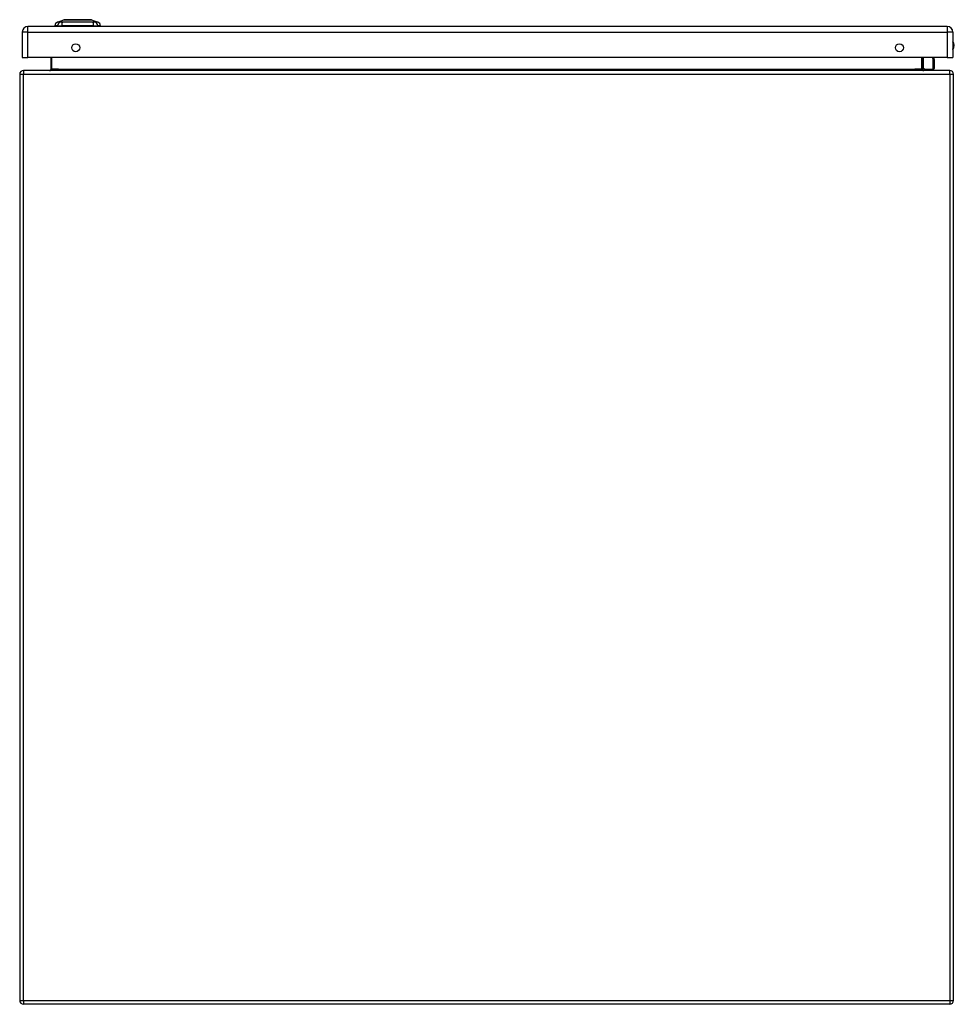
# Model space of a CAD drawing. Header units: inches. Extents: x 28 to 214, y 13 to 153.
# Tile 3 of 7: x 28 to 52, y 128 to 153. Entities that reach past the tile are written whole.
import ezdxf

# ---------------------------------------------------------------- set-up
doc = ezdxf.new("R2010")
doc.units = ezdxf.units.IN
doc.header["$MEASUREMENT"] = 0
doc.layers.add('Visible Edges(ANSI)', color=7, linetype='Continuous', lineweight=25)
doc.layers.add('Visible Tangent Edges(ANSI)', color=7, linetype='Continuous', lineweight=25)

msp = doc.modelspace()

# ---------------------------------------------------------------- linework, layer by layer
at = {"layer": 'Visible Edges(ANSI)'}
for p, q in [((52.244, 152.892), (28.618, 152.892)), ((29.373, 152.908), (29.305, 152.908)), ((29.373, 152.908), (29.484, 152.908)), ((29.379, 153), (29.539, 153.062)), ((30.308, 152.908), (29.484, 152.908)), ((30.253, 153.062), (30.412, 153)), ((30.308, 152.908), (30.418, 152.908)), ((30.486, 152.908), (30.418, 152.908)), ((28.472, 152.746), (28.472, 152.092)), ((52.39, 152.746), (52.39, 152.092)), ((28.472, 152.092), (28.618, 152.092)), ((52.244, 152.092), (28.618, 152.092)), ((29.205, 152.092), (29.205, 151.789)), ((51.608, 151.789), (51.608, 152.092)), ((51.892, 152.092), (51.903, 152.035)), ((52.244, 152.092), (52.39, 152.092)), ((51.654, 151.793), (51.614, 151.833)), ((51.904, 152.031), (51.904, 151.807)), ((28.406, 151.659), (28.406, 127.857)), ((52.307, 151.758), (28.505, 151.758)), ((51.668, 151.788), (51.884, 151.788)), ((52.406, 127.857), (52.406, 151.659)), ((52.307, 127.758), (28.505, 127.758))]:
    msp.add_line(p, q, dxfattribs=at)
at = {"layer": 'Visible Edges(ANSI)', "flags": 128}
for points in [[(30.251, 153.063), (30.25, 153.063), (30.249, 153.063), (30.247, 153.063), (30.244, 153.063), (30.24, 153.063), (30.236, 153.063), (30.23, 153.063), (30.224, 153.063), (30.217, 153.063), (30.209, 153.063), (30.2, 153.063), (30.191, 153.063), (30.181, 153.063), (30.17, 153.063), (30.159, 153.063), (30.147, 153.063), (30.134, 153.063), (30.121, 153.063), (30.108, 153.063), (30.093, 153.063), (30.079, 153.063), (30.063, 153.063), (30.048, 153.063), (30.032, 153.063), (30.015, 153.063), (29.999, 153.063), (29.982, 153.063), (29.965, 153.063), (29.948, 153.063), (29.931, 153.063), (29.913, 153.063), (29.896, 153.063), (29.878, 153.063), (29.861, 153.063), (29.843, 153.063), (29.826, 153.063), (29.809, 153.063), (29.792, 153.063), (29.776, 153.063), (29.76, 153.063), (29.744, 153.063), (29.728, 153.063), (29.713, 153.063), (29.698, 153.063), (29.684, 153.063), (29.67, 153.063), (29.657, 153.063), (29.644, 153.063), (29.632, 153.063), (29.621, 153.063), (29.61, 153.063), (29.6, 153.063), (29.591, 153.063), (29.582, 153.063), (29.575, 153.063), (29.568, 153.063), (29.561, 153.063), (29.556, 153.063), (29.551, 153.063), (29.547, 153.063), (29.544, 153.063), (29.542, 153.063), (29.541, 153.063), (29.541, 153.063)], [(29.205, 151.789), (29.204, 151.786), (29.204, 151.784), (29.204, 151.781), (29.203, 151.779), (29.202, 151.777), (29.201, 151.775), (29.2, 151.773), (29.199, 151.771), (29.198, 151.769), (29.196, 151.768), (29.195, 151.766), (29.194, 151.765), (29.192, 151.764), (29.19, 151.763), (29.189, 151.762), (29.187, 151.761), (29.186, 151.76), (29.184, 151.759), (29.182, 151.759), (29.181, 151.758), (29.179, 151.758), (29.177, 151.758), (29.175, 151.758), (29.174, 151.758)], [(51.639, 151.758), (51.638, 151.758), (51.636, 151.758), (51.634, 151.758), (51.632, 151.758), (51.631, 151.759), (51.629, 151.759), (51.627, 151.76), (51.626, 151.761), (51.624, 151.762), (51.622, 151.763), (51.621, 151.764), (51.619, 151.765), (51.618, 151.766), (51.616, 151.768), (51.615, 151.769), (51.614, 151.771), (51.613, 151.773), (51.612, 151.775), (51.611, 151.777), (51.61, 151.779), (51.609, 151.781), (51.609, 151.784), (51.608, 151.786), (51.608, 151.789)]]:
    msp.add_lwpolyline(points, dxfattribs=at)
at = {"layer": 'Visible Edges(ANSI)'}
for centre in [(29.847, 152.342), (51.015, 152.342)]:
    msp.add_circle(centre, 0.102, dxfattribs=at)
for centre, radius, start, end in [((28.618, 152.746), 0.146, 90, 180), ((29.422, 152.89), 0.118, 111.2505, 171.3991), ((29.364, 152.916), 0.0394, 191.537, 216.8699), ((29.541, 153.058), 0.00492, 90.2088, 111.2505), ((30.251, 153.058), 0.00492, 68.7495, 89.7912), ((30.37, 152.89), 0.118, 8.6009, 68.7495), ((30.427, 152.916), 0.0394, 323.1301, 348.463), ((52.244, 152.746), 0.146, 0, 90), ((52.237, 152.4), 0.187, 324.6864, 35.3136), ((51.628, 151.847), 0.0197, 180, 225), ((51.884, 152.031), 0.0197, 0, 10.9409), ((28.505, 151.659), 0.099, 90, 180), ((51.668, 151.807), 0.0197, 225, 270), ((51.884, 151.807), 0.0197, 270, 0), ((52.307, 151.659), 0.099, 0, 90), ((28.505, 127.857), 0.099, 180, 270), ((52.307, 127.857), 0.099, 270, 0)]:
    msp.add_arc(centre, radius, start, end, dxfattribs=at)
at = {"layer": 'Visible Tangent Edges(ANSI)'}
for p, q in [((28.618, 152.746), (28.618, 152.892)), ((29.379, 153), (29.539, 153.062)), ((52.244, 152.892), (52.244, 152.746)), ((28.618, 152.746), (28.472, 152.746)), ((28.618, 152.092), (28.618, 152.746)), ((28.618, 152.746), (52.244, 152.746)), ((52.244, 152.746), (52.244, 152.092)), ((52.39, 152.746), (52.244, 152.746)), ((29.236, 151.789), (29.236, 152.092)), ((51.577, 152.092), (51.577, 151.789)), ((51.628, 152.092), (51.628, 151.829)), ((51.884, 152.021), (51.871, 152.092)), ((51.884, 151.788), (51.884, 152.021)), ((28.406, 151.659), (28.505, 151.659)), ((28.505, 151.758), (28.505, 151.659)), ((28.505, 151.659), (52.307, 151.659)), ((28.505, 127.857), (28.505, 151.659)), ((29.236, 151.789), (29.205, 151.789)), ((29.405, 151.789), (29.236, 151.789)), ((29.405, 151.789), (51.408, 151.789)), ((51.577, 151.789), (51.408, 151.789)), ((51.577, 151.789), (51.608, 151.789)), ((51.628, 151.829), (51.668, 151.788)), ((52.307, 151.659), (52.307, 151.758)), ((52.307, 151.659), (52.406, 151.659)), ((52.307, 151.659), (52.307, 127.857)), ((28.406, 127.857), (28.505, 127.857)), ((28.505, 127.857), (28.505, 127.758)), ((28.505, 127.857), (52.307, 127.857)), ((52.307, 127.857), (52.307, 127.758)), ((52.307, 127.857), (52.406, 127.857))]:
    msp.add_line(p, q, dxfattribs=at)
at = {"layer": 'Visible Tangent Edges(ANSI)', "flags": 128}
for points in [[(29.456, 153.002), (29.448, 153.002), (29.442, 153.002), (29.437, 153.001), (29.432, 153.001), (29.427, 153.001), (29.422, 153.001), (29.417, 153.001), (29.413, 153.001), (29.409, 153.001), (29.405, 153.001), (29.402, 153.001), (29.399, 153.001), (29.395, 153.001), (29.393, 153.001), (29.39, 153.001), (29.388, 153.001), (29.386, 153), (29.384, 153), (29.383, 153), (29.381, 153), (29.38, 153), (29.38, 153), (29.379, 153), (29.379, 153)], [(29.477, 153.002), (29.476, 153.002), (29.475, 153.002), (29.474, 153.002), (29.473, 153.002), (29.472, 153.002), (29.471, 153.002), (29.47, 153.002), (29.469, 153.002), (29.468, 153.002), (29.467, 153.002), (29.466, 153.002), (29.465, 153.002), (29.464, 153.002), (29.463, 153.002), (29.463, 153.002), (29.462, 153.002), (29.461, 153.002), (29.46, 153.002), (29.459, 153.002), (29.459, 153.002), (29.458, 153.002), (29.457, 153.002), (29.457, 153.002), (29.456, 153.002)], [(29.507, 153.002), (29.506, 153.002), (29.504, 153.002), (29.503, 153.002), (29.502, 153.002), (29.5, 153.002), (29.499, 153.002), (29.498, 153.002), (29.496, 153.002), (29.495, 153.002), (29.494, 153.002), (29.492, 153.002), (29.491, 153.002), (29.49, 153.002), (29.489, 153.002), (29.487, 153.002), (29.486, 153.002), (29.485, 153.002), (29.484, 153.002), (29.483, 153.002), (29.482, 153.002), (29.48, 153.002), (29.479, 153.002), (29.478, 153.002), (29.477, 153.002)], [(30.284, 153.002), (30.251, 153.002), (30.22, 153.001), (30.188, 153.001), (30.157, 153.001), (30.125, 153.001), (30.093, 153.001), (30.06, 153.001), (30.028, 153.001), (29.995, 153), (29.962, 153), (29.929, 153), (29.896, 153), (29.863, 153), (29.83, 153), (29.797, 153), (29.764, 153.001), (29.732, 153.001), (29.699, 153.001), (29.667, 153.001), (29.635, 153.001), (29.603, 153.001), (29.572, 153.001), (29.541, 153.002), (29.507, 153.002)], [(29.539, 153.062), (29.539, 153.062), (29.54, 153.062), (29.54, 153.062), (29.541, 153.062), (29.543, 153.062), (29.544, 153.062), (29.546, 153.062), (29.548, 153.062), (29.551, 153.062), (29.554, 153.062), (29.557, 153.062), (29.56, 153.062), (29.564, 153.062), (29.568, 153.062), (29.572, 153.062), (29.576, 153.063), (29.581, 153.063), (29.586, 153.063), (29.591, 153.063), (29.597, 153.063), (29.603, 153.063), (29.609, 153.063), (29.615, 153.063), (29.621, 153.063)], [(29.621, 153.063), (29.623, 153.063), (29.625, 153.063), (29.627, 153.063), (29.628, 153.063), (29.63, 153.063), (29.632, 153.063), (29.634, 153.063), (29.636, 153.063), (29.638, 153.063), (29.64, 153.063), (29.642, 153.063), (29.644, 153.063), (29.646, 153.063), (29.648, 153.063), (29.65, 153.063), (29.652, 153.063), (29.654, 153.063), (29.656, 153.063), (29.658, 153.063), (29.66, 153.063), (29.662, 153.063), (29.664, 153.063), (29.666, 153.063), (29.668, 153.063)], [(29.668, 153.063), (29.684, 153.063), (29.701, 153.063), (29.719, 153.063), (29.737, 153.063), (29.756, 153.062), (29.775, 153.062), (29.794, 153.062), (29.814, 153.062), (29.834, 153.062), (29.855, 153.062), (29.875, 153.062), (29.896, 153.062), (29.916, 153.062), (29.937, 153.062), (29.957, 153.062), (29.978, 153.062), (29.998, 153.062), (30.017, 153.062), (30.036, 153.062), (30.055, 153.063), (30.073, 153.063), (30.09, 153.063), (30.107, 153.063), (30.123, 153.063)], [(30.123, 153.063), (30.125, 153.063), (30.128, 153.063), (30.13, 153.063), (30.132, 153.063), (30.134, 153.063), (30.136, 153.063), (30.138, 153.063), (30.14, 153.063), (30.142, 153.063), (30.144, 153.063), (30.146, 153.063), (30.148, 153.063), (30.15, 153.063), (30.152, 153.063), (30.154, 153.063), (30.156, 153.063), (30.158, 153.063), (30.159, 153.063), (30.161, 153.063), (30.163, 153.063), (30.165, 153.063), (30.167, 153.063), (30.169, 153.063), (30.17, 153.063)], [(30.17, 153.063), (30.177, 153.063), (30.183, 153.063), (30.189, 153.063), (30.195, 153.063), (30.2, 153.063), (30.205, 153.063), (30.21, 153.063), (30.215, 153.063), (30.22, 153.062), (30.224, 153.062), (30.228, 153.062), (30.231, 153.062), (30.235, 153.062), (30.238, 153.062), (30.241, 153.062), (30.243, 153.062), (30.245, 153.062), (30.247, 153.062), (30.249, 153.062), (30.25, 153.062), (30.251, 153.062), (30.252, 153.062), (30.253, 153.062), (30.253, 153.062)], [(30.336, 153.002), (30.334, 153.002), (30.333, 153.002), (30.331, 153.002), (30.33, 153.002), (30.328, 153.002), (30.326, 153.002), (30.325, 153.002), (30.323, 153.002), (30.321, 153.002), (30.319, 153.002), (30.317, 153.002), (30.315, 153.002), (30.312, 153.002), (30.31, 153.002), (30.308, 153.002), (30.305, 153.002), (30.303, 153.002), (30.3, 153.002), (30.298, 153.002), (30.295, 153.002), (30.293, 153.002), (30.29, 153.002), (30.287, 153.002), (30.284, 153.002)], [(30.412, 153), (30.412, 153), (30.412, 153), (30.411, 153), (30.41, 153), (30.409, 153), (30.407, 153), (30.406, 153), (30.404, 153.001), (30.401, 153.001), (30.399, 153.001), (30.396, 153.001), (30.393, 153.001), (30.39, 153.001), (30.386, 153.001), (30.382, 153.001), (30.378, 153.001), (30.374, 153.001), (30.37, 153.001), (30.365, 153.001), (30.36, 153.001), (30.355, 153.001), (30.35, 153.002), (30.344, 153.002), (30.336, 153.002)], [(29.174, 151.758), (29.177, 151.758), (29.181, 151.758), (29.184, 151.758), (29.187, 151.758), (29.191, 151.759), (29.194, 151.759), (29.198, 151.76), (29.201, 151.761), (29.204, 151.762), (29.207, 151.763), (29.211, 151.764), (29.214, 151.765), (29.217, 151.766), (29.219, 151.768), (29.222, 151.769), (29.225, 151.771), (29.227, 151.773), (29.229, 151.775), (29.231, 151.777), (29.233, 151.779), (29.234, 151.781), (29.235, 151.784), (29.235, 151.786), (29.236, 151.789)], [(51.577, 151.789), (51.577, 151.786), (51.578, 151.784), (51.579, 151.781), (51.58, 151.779), (51.582, 151.777), (51.584, 151.775), (51.586, 151.773), (51.588, 151.771), (51.591, 151.769), (51.594, 151.768), (51.596, 151.766), (51.599, 151.765), (51.602, 151.764), (51.605, 151.763), (51.609, 151.762), (51.612, 151.761), (51.615, 151.76), (51.619, 151.759), (51.622, 151.759), (51.625, 151.758), (51.629, 151.758), (51.632, 151.758), (51.636, 151.758), (51.639, 151.758)]]:
    msp.add_lwpolyline(points, dxfattribs=at)
at = {"layer": 'Visible Tangent Edges(ANSI)'}
for centre, radius, start, end in [((29.541, 153.058), 0.00492, 90.2088, 111.2505), ((52.237, 152.4), 0.168, 335.7439, 24.2561)]:
    msp.add_arc(centre, radius, start, end, dxfattribs=at)
for centre, major_axis, ratio, start_param, end_param in [((29.484, 152.888), (0.016, 0.117), 0.948273, 0.391156, 1.528426), ((29.521, 152.888), (-0.005, 0.118), 0.314585, 0.249322, 1.386592), ((30.27, 152.888), (0.005, 0.118), 0.314585, 4.896593, 6.033863), ((30.308, 152.888), (-0.016, 0.117), 0.948273, 4.754759, 5.892029), ((51.628, 151.847), (-0.0197, 0), 0.91745, 0, 1.570796), ((51.628, 151.847), (-0.0139, -0.0139), 0.852462, 0, 0.864875), ((51.884, 152.031), (0.0193, 0.0037), 0.526442, 4.610972, 6.283185), ((51.884, 152.031), (0.0197, 0), 0.533433, 4.712389, 6.283185)]:
    msp.add_ellipse(centre, major_axis=major_axis, ratio=ratio, start_param=start_param, end_param=end_param, dxfattribs=at)

doc.saveas('drawing.dxf')
